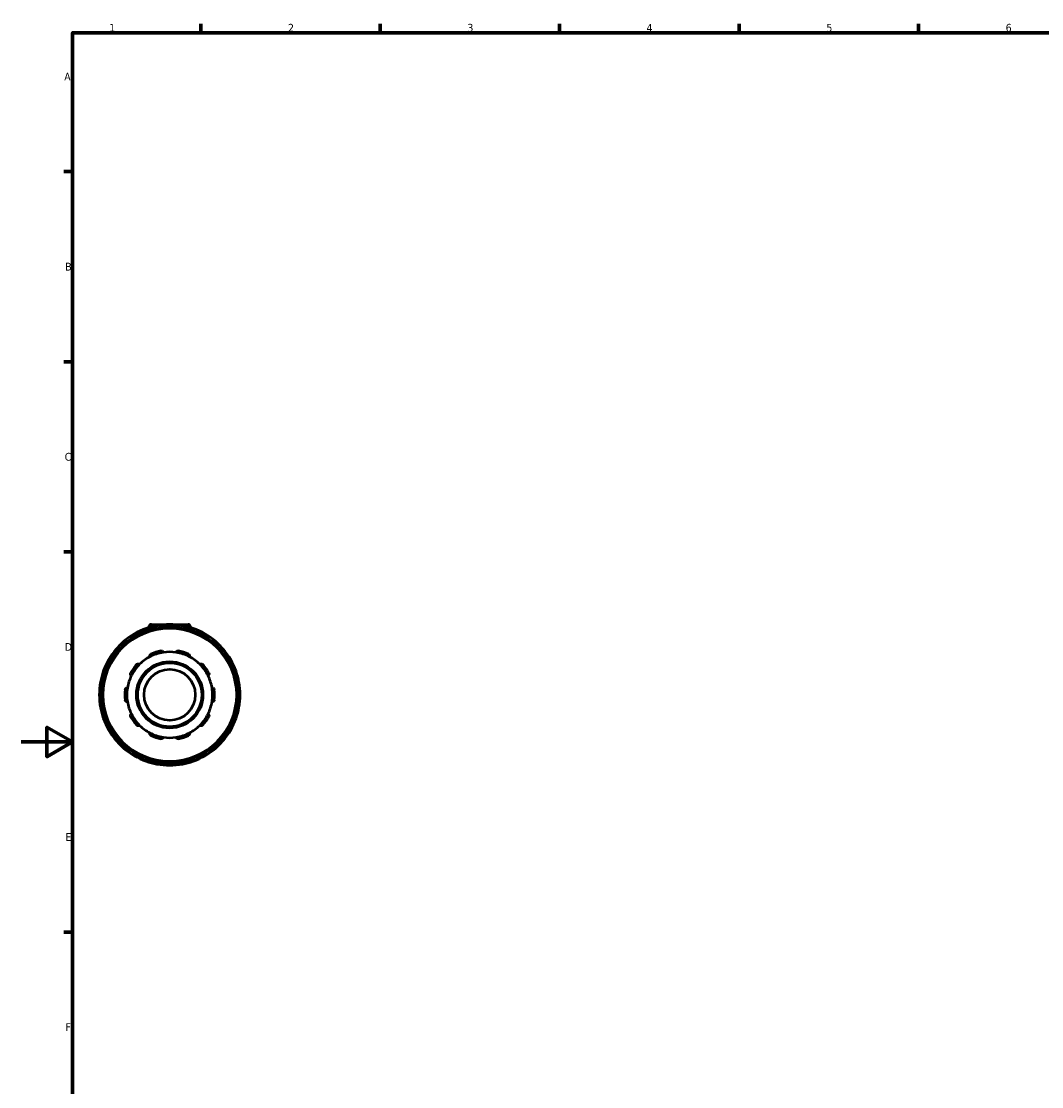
# Model space of a CAD drawing. Header units: millimetres. Extents: x 0 to 901, y -367 to 692.
# Tile 5 of 11: x 0 to 399, y 162 to 578. Entities that reach past the tile are written whole.
import ezdxf

# ---------------------------------------------------------------- set-up
doc = ezdxf.new("R2010")
doc.units = ezdxf.units.MM
for name, color, linetype, lineweight in [('Border (ANSI)', 7, 'Continuous', 70), ('Visible (ANSI)', 7, 'Continuous', 50), ('Visible Narrow (ANSI)', 7, 'Continuous', 35)]:
    doc.layers.add(name, color=color, linetype=linetype, lineweight=lineweight)
doc.styles.add('Note Text (ANSI)', font='tahoma.ttf')

# ---------------------------------------------------------------- blocks, each defined once
blk = doc.blocks.new('Borders Default Border')
at = {"layer": 'Border (ANSI)'}
for p, q in [((70.08, 574), (70.08, 577.45)), ((140.17, 574), (140.17, 577.45)), ((210.25, 574), (210.25, 577.45)), ((280.33, 574), (280.33, 577.45)), ((350.42, 574), (350.42, 577.45)), ((20, 519.75), (16.55, 519.75)), ((20, 445.5), (16.55, 445.5)), ((20, 371.25), (16.55, 371.25)), ((20, 222.75), (16.55, 222.75))]:
    blk.add_line(p, q, dxfattribs=at)
at = {"layer": 'Border (ANSI)', "flags": 128}
for points in [[(20, 20), (20, 574), (821, 574), (821, 20), (20, 20)], [(0, 297), (20, 297), (10, 302.77), (10, 291.23), (20, 297)]]:
    blk.add_lwpolyline(points, dxfattribs=at)
at = {"layer": 'Border (ANSI)', "char_height": 3.05, "attachment_point": 7, "style": 'Note Text (ANSI)'}
for s, insert in [('1', (34.35, 574.4)), ('2', (104.2, 574.4)), ('3', (174.26, 574.34)), ('4', (244.23, 574.4)), ('6', (384.49, 574.34)), ('5', (314.48, 574.34)), ('A', (16.78, 555.35)), ('B', (17.15, 481.1)), ('C', (16.95, 406.8)), ('D', (16.96, 332.6)), ('E', (17.21, 258.35)), ('F', (17.29, 184.1))]:
    blk.add_mtext(s, dxfattribs=dict(at, insert=insert))

msp = doc.modelspace()

# ---------------------------------------------------------------- linework, layer by layer
at = {"layer": 'Visible (ANSI)'}
for p, q in [((49.709, 341.827), (49.709, 341.661)), ((50.809, 342.927), (65.109, 342.927)), ((53.834, 341.503), (53.834, 341.729)), ((62.084, 341.729), (62.084, 341.503)), ((66.209, 341.827), (66.209, 341.661)), ((48.38, 340.268), (48.493, 340.072)), ((67.424, 340.072), (67.537, 340.268)), ((41.348, 335.947), (41.235, 336.143)), ((74.682, 336.143), (74.569, 335.947)), ((37.243, 332.151), (37.439, 332.038)), ((78.478, 332.038), (78.674, 332.151)), ((33.314, 324.893), (33.118, 325.006)), ((82.799, 325.006), (82.603, 324.893)), ((31.657, 319.552), (31.883, 319.552)), ((84.034, 319.552), (84.261, 319.552)), ((31.883, 311.302), (31.657, 311.302)), ((84.261, 311.302), (84.034, 311.302)), ((33.118, 305.849), (33.314, 305.962)), ((82.603, 305.962), (82.799, 305.849)), ((37.439, 298.817), (37.243, 298.704)), ((78.674, 298.704), (78.478, 298.817)), ((41.235, 294.712), (41.348, 294.908)), ((74.569, 294.908), (74.682, 294.712)), ((48.493, 290.783), (48.38, 290.587)), ((53.834, 289.125), (53.834, 289.352)), ((62.084, 289.352), (62.084, 289.125)), ((67.537, 290.587), (67.424, 290.783))]:
    msp.add_line(p, q, dxfattribs=at)
for radius in [26.4, 13, 12.5, 10]:
    msp.add_circle((57.959, 315.427), radius, dxfattribs=at)
for centre, radius, start, end in [((57.959, 315.427), 27.5, 109.49956, 130.50044), ((49.029, 340.643), 0.75, 109.49956, 210), ((57.959, 315.427), 27.5, 100.50044, 109.49956), ((50.809, 341.827), 1.1, 90, 180), ((57.959, 315.427), 27.5, 79.49956, 100.50044), ((53.084, 341.729), 0.75, 0, 100.50044), ((62.834, 341.729), 0.75, 79.49956, 180), ((57.959, 315.427), 27.5, 70.50044, 79.49956), ((65.109, 341.827), 1.1, 0, 90), ((57.959, 315.427), 27.5, 49.49956, 70.50044), ((66.888, 340.643), 0.75, 330, 70.50044), ((57.959, 315.427), 27.5, 139.49956, 160.50044), ((37.618, 332.8), 0.75, 139.49956, 240), ((57.959, 315.427), 27.5, 130.50044, 139.49956), ((40.586, 335.768), 0.75, 30, 130.50044), ((75.331, 335.768), 0.75, 49.49956, 150), ((57.959, 315.427), 27.5, 40.50044, 49.49956), ((78.299, 332.8), 0.75, 300, 40.50044), ((57.959, 315.427), 27.5, 19.49956, 40.50044), ((57.959, 315.427), 16.75, 117.41632, 134.58368), ((57.959, 315.427), 16.75, 98.58368, 117.41632), ((57.959, 315.427), 17.5, 101.14938, 114.85062), ((57.959, 315.427), 16.75, 81.41632, 98.58368), ((57.959, 315.427), 16.75, 62.58368, 81.41632), ((57.959, 315.427), 17.5, 65.14938, 78.85062), ((57.959, 315.427), 16.75, 45.41632, 62.58368), ((57.959, 315.427), 27.5, 160.50044, 169.49956), ((32.743, 324.357), 0.75, 60, 160.50044), ((57.959, 315.427), 17.5, 137.14938, 150.85062), ((57.959, 315.427), 16.75, 134.58368, 153.41632), ((57.959, 315.427), 16.75, 26.58368, 45.41632), ((57.959, 315.427), 17.5, 29.14938, 42.85062), ((83.174, 324.357), 0.75, 19.49956, 120), ((57.959, 315.427), 27.5, 10.50044, 19.49956), ((57.959, 315.427), 27.5, 169.49956, 190.50044), ((31.657, 320.302), 0.75, 169.49956, 270), ((57.959, 315.427), 16.75, 153.41632, 170.58368), ((57.959, 315.427), 16.75, 9.41632, 26.58368), ((84.261, 320.302), 0.75, 270, 10.50044), ((57.959, 315.427), 27.5, 349.49956, 10.50044), ((57.959, 315.427), 17.5, 173.14938, 186.85062), ((57.959, 315.427), 16.75, 170.58368, 189.41632), ((57.959, 315.427), 16.75, 350.58368, 9.41632), ((57.959, 315.427), 17.5, 353.14938, 6.85062), ((57.959, 315.427), 16.75, 189.41632, 206.58368), ((57.959, 315.427), 16.75, 333.41632, 350.58368), ((31.657, 310.552), 0.75, 90, 190.50044), ((57.959, 315.427), 27.5, 190.50044, 199.49956), ((57.959, 315.427), 16.75, 206.58368, 225.41632), ((57.959, 315.427), 16.75, 314.58368, 333.41632), ((57.959, 315.427), 27.5, 340.50044, 349.49956), ((84.261, 310.552), 0.75, 349.49956, 90), ((57.959, 315.427), 27.5, 199.49956, 220.50044), ((32.743, 306.498), 0.75, 199.49956, 300), ((57.959, 315.427), 17.5, 209.14938, 222.85062), ((57.959, 315.427), 17.5, 317.14938, 330.85062), ((57.959, 315.427), 27.5, 319.49956, 340.50044), ((83.174, 306.498), 0.75, 240, 340.50044), ((57.959, 315.427), 16.75, 225.41632, 242.58368), ((57.959, 315.427), 16.75, 242.58368, 261.41632), ((57.959, 315.427), 16.75, 278.58368, 297.41632), ((57.959, 315.427), 16.75, 297.41632, 314.58368), ((37.618, 298.054), 0.75, 120, 220.50044), ((57.959, 315.427), 27.5, 220.50044, 229.49956), ((57.959, 315.427), 17.5, 245.14938, 258.85062), ((57.959, 315.427), 16.75, 261.41632, 278.58368), ((57.959, 315.427), 17.5, 281.14938, 294.85062), ((57.959, 315.427), 27.5, 310.50044, 319.49956), ((78.299, 298.054), 0.75, 319.49956, 60), ((40.586, 295.087), 0.75, 229.49956, 330), ((57.959, 315.427), 27.5, 229.49956, 250.50044), ((57.959, 315.427), 27.5, 289.49956, 310.50044), ((75.331, 295.087), 0.75, 210, 310.50044), ((49.029, 290.212), 0.75, 150, 250.50044), ((57.959, 315.427), 27.5, 250.50044, 259.49956), ((53.084, 289.125), 0.75, 259.49956, 0), ((57.959, 315.427), 27.5, 259.49956, 280.50044), ((62.834, 289.125), 0.75, 180, 280.50044), ((57.959, 315.427), 27.5, 280.50044, 289.49956), ((66.888, 290.212), 0.75, 289.49956, 30)]:
    msp.add_arc(centre, radius, start, end, dxfattribs=at)
for points, knots in [([(50.246, 330.296), (50.208, 330.374), (50.181, 330.465), (50.163, 330.662), (50.175, 330.769), (50.238, 330.951), (50.285, 331.04), (50.386, 331.157), (50.425, 331.193), (50.51, 331.257), (50.556, 331.285), (50.604, 331.307)], [0.26967106, 0.26967106, 0.26967106, 0.26967106, 0.30611964, 0.30611964, 0.34493214, 0.34493214, 0.37683144, 0.37683144, 0.39278109, 0.39278109, 0.40873074, 0.40873074, 0.40873074, 0.40873074]), ([(54.575, 332.597), (54.627, 332.607), (54.68, 332.612), (54.787, 332.61), (54.839, 332.603), (54.99, 332.568), (55.08, 332.525), (55.238, 332.414), (55.311, 332.334), (55.412, 332.165), (55.444, 332.075), (55.459, 331.99)], [0.1414236, 0.1414236, 0.1414236, 0.1414236, 0.15737325, 0.15737325, 0.1733229, 0.1733229, 0.2052222, 0.2052222, 0.2440347, 0.2440347, 0.28048328, 0.28048328, 0.28048328, 0.28048328]), ([(60.459, 331.99), (60.473, 332.075), (60.505, 332.165), (60.607, 332.334), (60.679, 332.414), (60.837, 332.525), (60.927, 332.568), (61.078, 332.603), (61.13, 332.61), (61.237, 332.612), (61.29, 332.607), (61.342, 332.597)], [0.26967106, 0.26967106, 0.26967106, 0.26967106, 0.30611964, 0.30611964, 0.34493214, 0.34493214, 0.37683144, 0.37683144, 0.39278109, 0.39278109, 0.40873074, 0.40873074, 0.40873074, 0.40873074]), ([(65.313, 331.307), (65.361, 331.285), (65.407, 331.257), (65.492, 331.193), (65.531, 331.157), (65.632, 331.04), (65.679, 330.951), (65.742, 330.769), (65.754, 330.662), (65.736, 330.465), (65.709, 330.374), (65.671, 330.296)], [0.1414236, 0.1414236, 0.1414236, 0.1414236, 0.15737325, 0.15737325, 0.1733229, 0.1733229, 0.2052222, 0.2052222, 0.2440347, 0.2440347, 0.28048328, 0.28048328, 0.28048328, 0.28048328]), ([(45.129, 327.329), (45.165, 327.368), (45.206, 327.403), (45.293, 327.464), (45.339, 327.49), (45.481, 327.55), (45.58, 327.567), (45.773, 327.57), (45.879, 327.549), (46.061, 327.471), (46.139, 327.418), (46.201, 327.357)], [0.1414236, 0.1414236, 0.1414236, 0.1414236, 0.15737325, 0.15737325, 0.1733229, 0.1733229, 0.2052222, 0.2052222, 0.2440347, 0.2440347, 0.28048328, 0.28048328, 0.28048328, 0.28048328]), ([(69.716, 327.357), (69.778, 327.418), (69.856, 327.471), (70.038, 327.549), (70.144, 327.57), (70.337, 327.567), (70.436, 327.55), (70.578, 327.49), (70.624, 327.464), (70.711, 327.403), (70.752, 327.368), (70.788, 327.329)], [0.26967106, 0.26967106, 0.26967106, 0.26967106, 0.30611964, 0.30611964, 0.34493214, 0.34493214, 0.37683144, 0.37683144, 0.39278109, 0.39278109, 0.40873074, 0.40873074, 0.40873074, 0.40873074]), ([(42.979, 322.923), (42.903, 322.964), (42.827, 323.021), (42.697, 323.17), (42.644, 323.264), (42.588, 323.448), (42.574, 323.548), (42.587, 323.702), (42.597, 323.754), (42.628, 323.855), (42.649, 323.905), (42.675, 323.951)], [0.26967106, 0.26967106, 0.26967106, 0.26967106, 0.30611964, 0.30611964, 0.34493214, 0.34493214, 0.37683144, 0.37683144, 0.39278109, 0.39278109, 0.40873074, 0.40873074, 0.40873074, 0.40873074]), ([(73.242, 323.951), (73.268, 323.905), (73.289, 323.855), (73.32, 323.754), (73.33, 323.702), (73.343, 323.548), (73.33, 323.448), (73.273, 323.264), (73.22, 323.17), (73.09, 323.021), (73.014, 322.964), (72.938, 322.923)], [0.1414236, 0.1414236, 0.1414236, 0.1414236, 0.15737325, 0.15737325, 0.1733229, 0.1733229, 0.2052222, 0.2052222, 0.2440347, 0.2440347, 0.28048328, 0.28048328, 0.28048328, 0.28048328]), ([(40.583, 317.515), (40.59, 317.568), (40.602, 317.62), (40.637, 317.721), (40.659, 317.768), (40.739, 317.901), (40.808, 317.973), (40.963, 318.089), (41.061, 318.134), (41.254, 318.178), (41.348, 318.18), (41.434, 318.168)], [0.1414236, 0.1414236, 0.1414236, 0.1414236, 0.15737325, 0.15737325, 0.1733229, 0.1733229, 0.2052222, 0.2052222, 0.2440347, 0.2440347, 0.28048328, 0.28048328, 0.28048328, 0.28048328]), ([(74.483, 318.168), (74.569, 318.18), (74.663, 318.178), (74.856, 318.134), (74.954, 318.089), (75.109, 317.973), (75.178, 317.901), (75.258, 317.768), (75.28, 317.721), (75.315, 317.62), (75.327, 317.568), (75.334, 317.515)], [0.26967106, 0.26967106, 0.26967106, 0.26967106, 0.30611964, 0.30611964, 0.34493214, 0.34493214, 0.37683144, 0.37683144, 0.39278109, 0.39278109, 0.40873074, 0.40873074, 0.40873074, 0.40873074]), ([(41.434, 312.687), (41.348, 312.675), (41.254, 312.677), (41.061, 312.721), (40.963, 312.766), (40.808, 312.882), (40.739, 312.954), (40.659, 313.086), (40.637, 313.134), (40.602, 313.235), (40.59, 313.287), (40.583, 313.34)], [0.26967106, 0.26967106, 0.26967106, 0.26967106, 0.30611964, 0.30611964, 0.34493214, 0.34493214, 0.37683144, 0.37683144, 0.39278109, 0.39278109, 0.40873074, 0.40873074, 0.40873074, 0.40873074]), ([(75.334, 313.34), (75.327, 313.287), (75.315, 313.235), (75.28, 313.134), (75.258, 313.086), (75.178, 312.954), (75.109, 312.882), (74.954, 312.766), (74.856, 312.721), (74.663, 312.677), (74.569, 312.675), (74.483, 312.687)], [0.1414236, 0.1414236, 0.1414236, 0.1414236, 0.15737325, 0.15737325, 0.1733229, 0.1733229, 0.2052222, 0.2052222, 0.2440347, 0.2440347, 0.28048328, 0.28048328, 0.28048328, 0.28048328]), ([(42.675, 306.903), (42.649, 306.95), (42.628, 306.999), (42.597, 307.101), (42.587, 307.153), (42.574, 307.307), (42.588, 307.406), (42.644, 307.591), (42.697, 307.685), (42.827, 307.834), (42.903, 307.891), (42.979, 307.932)], [0.1414236, 0.1414236, 0.1414236, 0.1414236, 0.15737325, 0.15737325, 0.1733229, 0.1733229, 0.2052222, 0.2052222, 0.2440347, 0.2440347, 0.28048328, 0.28048328, 0.28048328, 0.28048328]), ([(72.938, 307.932), (73.014, 307.891), (73.09, 307.834), (73.22, 307.685), (73.273, 307.591), (73.33, 307.406), (73.343, 307.307), (73.33, 307.153), (73.32, 307.101), (73.289, 306.999), (73.268, 306.95), (73.242, 306.903)], [0.26967106, 0.26967106, 0.26967106, 0.26967106, 0.30611964, 0.30611964, 0.34493214, 0.34493214, 0.37683144, 0.37683144, 0.39278109, 0.39278109, 0.40873074, 0.40873074, 0.40873074, 0.40873074]), ([(46.201, 303.498), (46.139, 303.437), (46.061, 303.383), (45.879, 303.306), (45.773, 303.284), (45.58, 303.287), (45.481, 303.305), (45.339, 303.365), (45.293, 303.391), (45.206, 303.451), (45.165, 303.487), (45.129, 303.526)], [0.26967106, 0.26967106, 0.26967106, 0.26967106, 0.30611964, 0.30611964, 0.34493214, 0.34493214, 0.37683144, 0.37683144, 0.39278109, 0.39278109, 0.40873074, 0.40873074, 0.40873074, 0.40873074]), ([(50.604, 299.548), (50.556, 299.57), (50.51, 299.598), (50.425, 299.662), (50.386, 299.698), (50.285, 299.815), (50.238, 299.903), (50.175, 300.086), (50.163, 300.193), (50.181, 300.39), (50.208, 300.481), (50.246, 300.559)], [0.1414236, 0.1414236, 0.1414236, 0.1414236, 0.15737325, 0.15737325, 0.1733229, 0.1733229, 0.2052222, 0.2052222, 0.2440347, 0.2440347, 0.28048328, 0.28048328, 0.28048328, 0.28048328]), ([(65.671, 300.559), (65.709, 300.481), (65.736, 300.39), (65.754, 300.193), (65.742, 300.086), (65.679, 299.903), (65.632, 299.815), (65.531, 299.698), (65.492, 299.662), (65.407, 299.598), (65.361, 299.57), (65.313, 299.548)], [0.26967106, 0.26967106, 0.26967106, 0.26967106, 0.30611964, 0.30611964, 0.34493214, 0.34493214, 0.37683144, 0.37683144, 0.39278109, 0.39278109, 0.40873074, 0.40873074, 0.40873074, 0.40873074]), ([(70.788, 303.526), (70.752, 303.487), (70.711, 303.451), (70.624, 303.391), (70.578, 303.365), (70.436, 303.305), (70.337, 303.287), (70.144, 303.284), (70.038, 303.306), (69.856, 303.383), (69.778, 303.437), (69.716, 303.498)], [0.1414236, 0.1414236, 0.1414236, 0.1414236, 0.15737325, 0.15737325, 0.1733229, 0.1733229, 0.2052222, 0.2052222, 0.2440347, 0.2440347, 0.28048328, 0.28048328, 0.28048328, 0.28048328]), ([(55.459, 298.865), (55.444, 298.779), (55.412, 298.69), (55.311, 298.521), (55.238, 298.441), (55.08, 298.33), (54.99, 298.286), (54.839, 298.251), (54.787, 298.245), (54.68, 298.243), (54.627, 298.247), (54.575, 298.258)], [0.26967106, 0.26967106, 0.26967106, 0.26967106, 0.30611964, 0.30611964, 0.34493214, 0.34493214, 0.37683144, 0.37683144, 0.39278109, 0.39278109, 0.40873074, 0.40873074, 0.40873074, 0.40873074]), ([(61.342, 298.258), (61.29, 298.247), (61.237, 298.243), (61.13, 298.245), (61.078, 298.251), (60.927, 298.286), (60.837, 298.33), (60.679, 298.441), (60.607, 298.521), (60.505, 298.69), (60.473, 298.779), (60.459, 298.865)], [0.1414236, 0.1414236, 0.1414236, 0.1414236, 0.15737325, 0.15737325, 0.1733229, 0.1733229, 0.2052222, 0.2052222, 0.2440347, 0.2440347, 0.28048328, 0.28048328, 0.28048328, 0.28048328])]:
    msp.add_open_spline(points, degree=3, knots=knots, dxfattribs=at)
at = {"layer": 'Visible Narrow (ANSI)'}
for p, q in [((48.78, 341.348), (49.01, 340.699)), ((50.205, 341.827), (49.71, 341.827)), ((53.073, 341.787), (52.947, 342.465)), ((53.084, 341.712), (53.084, 341.391)), ((53.142, 341.729), (53.831, 341.729)), ((62.086, 341.729), (62.775, 341.729)), ((62.834, 341.391), (62.834, 341.712)), ((62.97, 342.465), (62.844, 341.787)), ((66.207, 341.827), (65.712, 341.827)), ((66.907, 340.699), (67.137, 341.348)), ((48.382, 340.269), (48.978, 340.614)), ((49.199, 340.35), (49.038, 340.628)), ((66.879, 340.628), (66.719, 340.35)), ((66.939, 340.614), (67.535, 340.269)), ((37.049, 333.286), (37.573, 332.838)), ((40.547, 335.813), (40.1, 336.337)), ((40.595, 335.753), (40.755, 335.475)), ((40.637, 335.798), (41.233, 336.142)), ((74.684, 336.142), (75.28, 335.798)), ((75.162, 335.475), (75.323, 335.753)), ((75.817, 336.337), (75.37, 335.813)), ((78.344, 332.838), (78.868, 333.286)), ((37.244, 332.153), (37.588, 332.749)), ((37.911, 332.631), (37.633, 332.791)), ((78.284, 332.791), (78.006, 332.631)), ((78.329, 332.749), (78.673, 332.153)), ((32.687, 324.376), (32.038, 324.606)), ((32.772, 324.407), (33.117, 325.004)), ((82.8, 325.004), (83.145, 324.407)), ((83.879, 324.606), (83.23, 324.376)), ((30.921, 320.439), (31.599, 320.313)), ((32.758, 324.348), (33.036, 324.187)), ((82.881, 324.187), (83.159, 324.348)), ((84.318, 320.313), (84.996, 320.439)), ((31.657, 319.555), (31.657, 320.244)), ((31.995, 320.302), (31.674, 320.302)), ((84.243, 320.302), (83.922, 320.302)), ((84.261, 320.244), (84.261, 319.555)), ((31.599, 310.542), (30.921, 310.416)), ((31.657, 310.611), (31.657, 311.3)), ((31.674, 310.552), (31.995, 310.552)), ((83.922, 310.552), (84.243, 310.552)), ((84.261, 311.3), (84.261, 310.611)), ((84.996, 310.416), (84.318, 310.542)), ((32.038, 306.249), (32.687, 306.479)), ((33.036, 306.667), (32.758, 306.507)), ((33.117, 305.851), (32.772, 306.447)), ((83.145, 306.447), (82.8, 305.851)), ((83.159, 306.507), (82.881, 306.667)), ((83.23, 306.479), (83.879, 306.249)), ((37.573, 298.016), (37.049, 297.569)), ((37.588, 298.105), (37.244, 298.702)), ((37.633, 298.063), (37.911, 298.224)), ((78.006, 298.224), (78.284, 298.063)), ((78.673, 298.702), (78.329, 298.105)), ((78.868, 297.569), (78.344, 298.016)), ((40.1, 294.518), (40.547, 295.042)), ((40.755, 295.38), (40.595, 295.102)), ((41.233, 294.713), (40.637, 295.057)), ((75.28, 295.057), (74.684, 294.713)), ((75.323, 295.102), (75.162, 295.38)), ((75.37, 295.042), (75.817, 294.518)), ((48.978, 290.241), (48.382, 290.585)), ((49.01, 290.156), (48.78, 289.507)), ((49.038, 290.227), (49.199, 290.505)), ((52.947, 288.39), (53.073, 289.067)), ((53.084, 289.464), (53.084, 289.143)), ((53.831, 289.125), (53.142, 289.125)), ((62.775, 289.125), (62.086, 289.125)), ((62.834, 289.143), (62.834, 289.464)), ((62.844, 289.067), (62.97, 288.39)), ((66.719, 290.505), (66.879, 290.227)), ((67.137, 289.507), (66.907, 290.156)), ((67.535, 290.585), (66.939, 290.241))]:
    msp.add_line(p, q, dxfattribs=at)
msp.add_circle((57.959, 315.427), 25.9, dxfattribs=at)
for start, end in [(100.95039, 109.04961), (81.99544, 98.00456), (70.95039, 79.04961), (111.99544, 128.00456), (51.99544, 68.00456), (130.95039, 139.04961), (40.95039, 49.04961), (141.99544, 158.00456), (21.99544, 38.00456), (160.95039, 169.04961), (10.95039, 19.04961), (171.99544, 188.00456), (351.99544, 8.00456), (190.95039, 199.04961), (340.95039, 349.04961), (201.99544, 218.00456), (321.99544, 338.00456), (220.95039, 229.04961), (310.95039, 319.04961), (231.99544, 248.00456), (291.99544, 308.00456), (250.95039, 259.04961), (261.99544, 278.00456), (280.95039, 289.04961)]:
    msp.add_arc((57.959, 315.427), 26.75, start, end, dxfattribs=at)

# ---------------------------------------------------------------- block references
msp.add_blockref('Borders Default Border', (0, 0))

doc.saveas('drawing.dxf')
